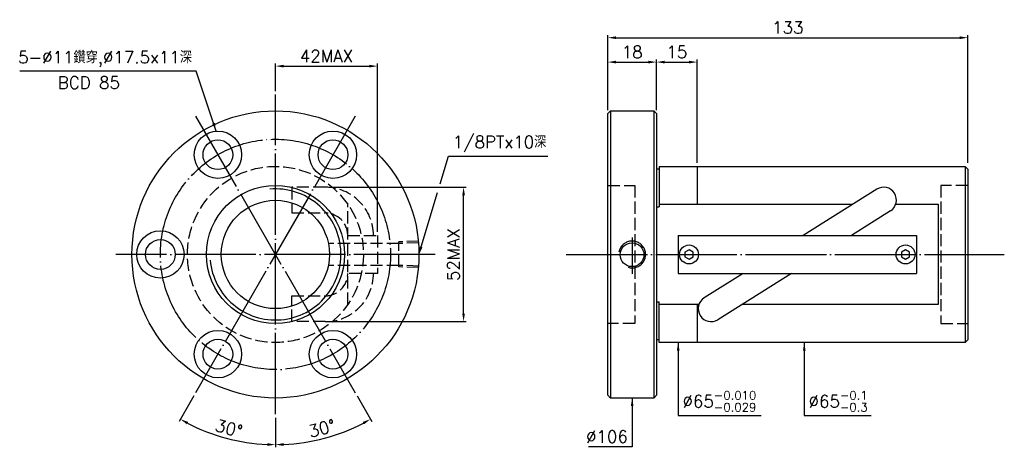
# Model space of a CAD drawing. Header units: millimetres. Extents: x -104 to 260, y 85 to 243.
import ezdxf
from ezdxf.enums import TextEntityAlignment as Align

# ---------------------------------------------------------------- set-up
doc = ezdxf.new("R2010")
doc.units = ezdxf.units.MM
doc.header["$LTSCALE"] = 1.5
for name, pattern in [('CENTER', [22, 20, -1, 0, -1]), ('DASHED', [4, 3, -1]), ('THIN', [200000, 200000, 0])]:
    doc.linetypes.add(name, pattern=pattern)
for name, color, linetype in [('NT', 7, 'Continuous'), ('NT-DIM', 2, 'Continuous'), ('SH', 7, 'Continuous'), ('SH-DIM', 2, 'Continuous')]:
    doc.layers.add(name, color=color, linetype=linetype)
doc.styles.get("Standard").update_dxf_attribs({"font": 'simplex.shx', "bigfont": 'chineset.shx'})
doc.dimstyles.new('ISO-25', dxfattribs={"dimscale": 1.5, "dimtxt": 3, "dimasz": 2, "dimexe": 0.646, "dimexo": 0.862, "dimgap": 1, "dimtad": 1, "dimdec": 3, "dimdsep": 46, "dimtxsty": 'Standard', "dimcen": 1.5, "dimclrd": 256, "dimclre": 256, "dimclrt": 256, "dimazin": 2, "dimtfac": 1, "dimtdec": 3, "dimtmove": 0, "dimatfit": 3, "dimfxl": 0, "dimtolj": 1, "dimlwd": -1, "dimlwe": -1, "dimarcsym": 0})

# ---------------------------------------------------------------- blocks, each defined once
blk = doc.blocks.new('*D10')
at = {"layer": 'Defpoints', "color": 0}
for p in [(246.33, 236.03), (113.33, 208.03), (246.33, 188.53)]:
    blk.add_point(p, dxfattribs=at)
at = {"layer": 'NT-DIM'}
for p, q in [((113.33, 209.32), (113.33, 237)), ((246.33, 189.82), (246.33, 237)), ((116.33, 236.03), (243.33, 236.03))]:
    blk.add_line(p, q, dxfattribs=at)
for points in [[(116.33, 236.53), (116.33, 235.53), (113.33, 236.03)], [(243.33, 236.53), (243.33, 235.53), (246.33, 236.03)]]:
    blk.add_solid(points, dxfattribs=at)
at = {"layer": 'NT-DIM', "insert": (179.83, 239.78), "char_height": 4.5, "attachment_point": 5}
blk.add_mtext('\\A1;133', dxfattribs=at)
blk = doc.blocks.new('*D12')
at = {"layer": 'Defpoints', "color": 0}
for p in [(131.33, 227.03), (113.33, 209.03), (131.33, 209.03)]:
    blk.add_point(p, dxfattribs=at)
at = {"layer": 'NT-DIM'}
for p, q in [((113.33, 210.32), (113.33, 228)), ((116.33, 227.03), (128.33, 227.03)), ((131.33, 210.32), (131.33, 228))]:
    blk.add_line(p, q, dxfattribs=at)
for points in [[(116.33, 227.53), (116.33, 226.53), (113.33, 227.03)], [(128.33, 227.53), (128.33, 226.53), (131.33, 227.03)]]:
    blk.add_solid(points, dxfattribs=at)
at = {"layer": 'NT-DIM', "insert": (122.33, 230.78), "char_height": 4.5, "attachment_point": 5}
blk.add_mtext('\\A1;18', dxfattribs=at)
blk = doc.blocks.new('*D14')
at = {"layer": 'Defpoints', "color": 0}
for p in [(28.26, 225.53), (-9.44, 215.03), (28.26, 163.03)]:
    blk.add_point(p, dxfattribs=at)
at = {"layer": 'NT-DIM'}
for p, q in [((-9.44, 216.32), (-9.44, 226.5)), ((-6.44, 225.53), (25.26, 225.53)), ((28.26, 164.32), (28.26, 226.5))]:
    blk.add_line(p, q, dxfattribs=at)
for points in [[(-6.44, 226.03), (-6.44, 225.03), (-9.44, 225.53)], [(25.26, 226.03), (25.26, 225.03), (28.26, 225.53)]]:
    blk.add_solid(points, dxfattribs=at)
at = {"layer": 'NT-DIM', "insert": (9.41, 229.28), "char_height": 4.5, "attachment_point": 5}
blk.add_mtext('\\A1;42MAX', dxfattribs=at)
blk = doc.blocks.new('*D15')
at = {"layer": 'Defpoints', "color": 0}
for p in [(8.95, 180.84), (60.06, 180.84), (8.95, 131.22)]:
    blk.add_point(p, dxfattribs=at)
at = {"layer": 'NT-DIM'}
for p, q in [((10.24, 180.84), (61.03, 180.84)), ((60.06, 134.22), (60.06, 177.84)), ((10.24, 131.22), (61.03, 131.22))]:
    blk.add_line(p, q, dxfattribs=at)
for points in [[(59.56, 177.84), (60.56, 177.84), (60.06, 180.84)], [(59.56, 134.22), (60.56, 134.22), (60.06, 131.22)]]:
    blk.add_solid(points, dxfattribs=at)
at = {"layer": 'NT-DIM', "insert": (56.31, 156.03), "char_height": 4.5, "attachment_point": 5, "rotation": 90}
blk.add_mtext('\\A1;52MAX', dxfattribs=at)
blk = doc.blocks.new('*D39')
at = {"layer": 'Defpoints', "color": 0}
for p in [(-9.44, 215.03), (20.06, 207.12), (-38.94, 104.93), (-9.44, 97.03), (-33.46, 90.05)]:
    blk.add_point(p, dxfattribs=at)
at = {"layer": 'NT-DIM'}
for p, q in [((-39.59, 103.81), (-45.03, 94.38)), ((-9.44, 95.74), (-9.44, 84.84))]:
    blk.add_line(p, q, dxfattribs=at)
blk.add_arc((-9.44, 156.03), 70.22, 242.4481, 267.5519, dxfattribs=at)
for points in [[(-42.16, 93.34), (-41.68, 94.21), (-44.55, 95.22)], [(-12.43, 86.37), (-12.45, 85.37), (-9.44, 85.81)]]:
    blk.add_solid(points, dxfattribs=at)
at = {"layer": 'NT-DIM', "insert": (-26.64, 91.83), "char_height": 4.5, "attachment_point": 5, "rotation": 345}
blk.add_mtext('\\A1;30°', dxfattribs=at)
blk = doc.blocks.new('*D40')
at = {"layer": 'Defpoints', "color": 0}
for p in [(-9.44, 215.03), (-38.94, 207.12), (20.06, 104.93), (-9.44, 97.03), (2.75, 86.88)]:
    blk.add_point(p, dxfattribs=at)
at = {"layer": 'NT-DIM'}
for p, q in [((20.71, 103.81), (26.15, 94.38)), ((-9.44, 95.74), (-9.44, 84.84))]:
    blk.add_line(p, q, dxfattribs=at)
blk.add_arc((-9.44, 156.03), 70.22, 272.4481, 297.5519, dxfattribs=at)
for points in [[(22.8, 94.21), (23.28, 93.34), (25.67, 95.22)], [(-6.43, 85.37), (-6.45, 86.37), (-9.44, 85.81)]]:
    blk.add_solid(points, dxfattribs=at)
at = {"layer": 'NT-DIM', "insert": (7.76, 91.83), "char_height": 4.5, "attachment_point": 5, "rotation": 15}
blk.add_mtext('\\A1;30°', dxfattribs=at)
blk = doc.blocks.new('*D46')
at = {"layer": 'Defpoints', "color": 0}
for p in [(146.33, 227.03), (131.33, 208.03), (146.33, 188.53)]:
    blk.add_point(p, dxfattribs=at)
at = {"layer": 'SH-DIM'}
for p, q in [((131.33, 209.32), (131.33, 228)), ((134.33, 227.03), (143.33, 227.03)), ((146.33, 189.82), (146.33, 228))]:
    blk.add_line(p, q, dxfattribs=at)
for points in [[(134.33, 227.53), (134.33, 226.53), (131.33, 227.03)], [(143.33, 227.53), (143.33, 226.53), (146.33, 227.03)]]:
    blk.add_solid(points, dxfattribs=at)
at = {"layer": 'SH-DIM', "insert": (138.83, 230.78), "char_height": 4.5, "attachment_point": 5}
blk.add_mtext('\\A1;15', dxfattribs=at)

msp = doc.modelspace()

# ---------------------------------------------------------------- linework, layer by layer
at = {"layer": 'NT', "color": 3, "linetype": 'CENTER'}
for p, q in [((-9.4391, 97.0291), (-9.4391, 215.0291)), ((-38.9391, 207.1246), (20.0609, 104.9336)), ((20.0609, 207.1246), (-38.9391, 104.9336)), ((49.5609, 156.0291), (-68.4391, 156.0291))]:
    msp.add_line(p, q, dxfattribs=at)
at = {"layer": 'NT', "color": 7, "linetype": 'Continuous'}
for p, q in [((113.3337, 208.0291), (114.3337, 209.0291)), ((113.3337, 104.0291), (113.3337, 208.0291)), ((114.3337, 209.0291), (130.3337, 209.0291)), ((114.3337, 209.0291), (114.3337, 103.0291)), ((130.3337, 209.0291), (131.3337, 208.0291)), ((130.3337, 209.0291), (130.3337, 103.0291)), ((131.3337, 208.0291), (131.3337, 104.0291)), ((132.3337, 187.5291), (131.3337, 187.5291)), ((132.3337, 188.5291), (132.3337, 173.5591)), ((132.3337, 188.5291), (245.3337, 188.5291)), ((146.3337, 188.5291), (146.3337, 174.5591)), ((245.3337, 188.5291), (245.3337, 123.5291)), ((245.3337, 188.5291), (246.3337, 187.5291)), ((246.3337, 187.5291), (246.3337, 124.5291)), ((212.6628, 180.1087), (185.5364, 163.0291)), ((131.3337, 173.5591), (132.3337, 173.5591)), ((146.3337, 174.5591), (146.3337, 174.5591)), ((217.7246, 172.0695), (203.3663, 163.0291)), ((139.3337, 163.0291), (227.3337, 163.0291)), ((139.3337, 163.0291), (139.3337, 149.0291)), ((227.3337, 163.0291), (227.3337, 149.0291)), ((139.3337, 149.0291), (227.3337, 149.0291)), ((163.3011, 149.0291), (148.9428, 139.9887)), ((181.131, 149.0291), (154.0046, 131.9495)), ((131.3337, 138.4992), (132.3337, 138.4992)), ((132.3337, 123.5291), (132.3337, 138.4992)), ((146.3337, 137.4992), (146.3337, 137.4992)), ((146.3337, 137.4992), (146.3337, 123.5291)), ((132.3337, 124.5291), (131.3337, 124.5291)), ((246.3337, 124.5291), (245.3337, 123.5291)), ((245.3337, 123.5291), (132.3337, 123.5291)), ((114.3337, 103.0291), (113.3337, 104.0291)), ((130.3337, 103.0291), (114.3337, 103.0291)), ((131.3337, 104.0291), (130.3337, 103.0291))]:
    msp.add_line(p, q, dxfattribs=at)
at = {"layer": 'NT', "color": 1, "linetype": 'DASHED'}
for p, q in [((113.3337, 181.5291), (123.3337, 181.5291)), ((123.3337, 181.5291), (123.3337, 130.5291)), ((246.3337, 181.5291), (236.3337, 181.5291)), ((236.3337, 181.5291), (236.3337, 130.5291)), ((17.2609, 137.4992), (17.2609, 174.5591)), ((17.2609, 163.0291), (28.2609, 163.0291)), ((28.2609, 163.0291), (28.2609, 149.0291)), ((28.2609, 149.0291), (17.2609, 149.0291)), ((123.3337, 130.5291), (113.3337, 130.5291)), ((236.3337, 130.5291), (246.3337, 130.5291))]:
    msp.add_line(p, q, dxfattribs=at)
for points in [[(8.9497, 180.8402), (-3.4014, 180.8402), (-3.4014, 171.3402), (8.9497, 171.3402)], [(8.9497, 131.218), (-3.4014, 131.218), (-3.4014, 140.718), (8.9497, 140.718)]]:
    msp.add_lwpolyline(points, dxfattribs=at)
at = {"layer": 'NT', "color": 7, "linetype": 'Continuous'}
for points in [[(132.3337, 174.5591), (203.8487, 174.5591)], [(219.6905, 174.5591), (235.3337, 174.5591), (235.3337, 137.4992), (162.8187, 137.4992)], [(146.9769, 137.4992), (132.3337, 137.4992)]]:
    msp.add_lwpolyline(points, dxfattribs=at)
for points in [[(143.3337, 157.7612), (141.8337, 156.8952), (141.8337, 155.1631), (143.3337, 154.2971), (144.8337, 155.1631), (144.8337, 156.8952)], [(223.3337, 157.7612), (221.8337, 156.8952), (221.8337, 155.1631), (223.3337, 154.2971), (224.8337, 155.1631), (224.8337, 156.8952)]]:
    msp.add_lwpolyline(points, close=True, dxfattribs=at)
for centre, radius in [((-9.4391, 156.0291), 53), ((-30.6891, 192.8352), 8.75), ((11.8109, 192.8352), 8.75), ((-30.6891, 192.8352), 5.5), ((11.8109, 192.8352), 5.5), ((-9.4391, 156.0291), 25.5), ((-9.4391, 156.0291), 20), ((-51.9391, 156.0291), 8.75), ((-51.9391, 156.0291), 5.5), ((122.2823, 155.9242), 4.388), ((143.3337, 156.0291), 3.5), ((223.3337, 156.0291), 3.5), ((-30.6891, 119.223), 8.75), ((11.8109, 119.223), 8.75), ((-30.6891, 119.223), 5.5), ((11.8109, 119.223), 5.5)]:
    msp.add_circle(centre, radius, dxfattribs=at)
at = {"layer": 'NT', "color": 3, "linetype": 'CENTER'}
msp.add_circle((-9.4391, 156.0291), 42.5, dxfattribs=at)
at = {"layer": 'NT', "color": 1, "linetype": 'DASHED'}
msp.add_circle((-9.4391, 156.0291), 32.5, dxfattribs=at)
at = {"layer": 'NT', "color": 5, "linetype": 'THIN'}
for centre, radius, start, end in [((-9.4391, 156.0291), 24.195, 185, 95), ((122.3337, 156.0291), 4.9529, 253.211041, 170.606084)]:
    msp.add_arc(centre, radius, start, end, dxfattribs=at)
at = {"layer": 'NT', "color": 1, "linetype": 'DASHED'}
for centre, radius, start, end in [((8.9497, 163.0291), 17.8111, 0, 90), ((8.9497, 163.0291), 8.3111, 0, 90), ((8.9497, 149.0291), 17.8111, 270, 0), ((8.9497, 149.0291), 8.3111, 270, 0)]:
    msp.add_arc(centre, radius, start, end, dxfattribs=at)
at = {"layer": 'NT', "color": 7, "linetype": 'Continuous'}
for centre, start, end in [((215.1937, 176.0891), 302.195734, 122.195734), ((151.4737, 135.9691), 122.195734, 302.195734)]:
    msp.add_arc(centre, 4.75, start, end, dxfattribs=at)
at = {"layer": 'NT-DIM'}
for points in [[(51.4004, 182.1364), (54.4441, 192.3134), (54.5441, 192.3134), (91.1869, 192.3134)], [(44.4204, 158.7984), (50.4115, 178.8303)]]:
    msp.add_lwpolyline(points, dxfattribs=at)
msp.add_solid([(44.8994, 158.6551), (43.5608, 155.9242), (43.9413, 158.9416)], dxfattribs=at)
at = {"layer": 'SH', "color": 1, "linetype": 'DASHED'}
for p, q in [((36.1645, 160.081), (10.5645, 160.081)), ((43.5609, 160.8931), (36.1645, 160.662)), ((36.1645, 151.3963), (36.1645, 160.662)), ((43.5609, 160.3121), (36.1645, 160.081)), ((36.1645, 151.9773), (10.5645, 151.9773)), ((43.5609, 151.7461), (36.1645, 151.9773)), ((43.5609, 151.1651), (36.1645, 151.3963))]:
    msp.add_line(p, q, dxfattribs=at)
at = {"layer": 'SH', "color": 3, "linetype": 'CENTER'}
msp.add_line((97.9397, 156.0291), (259.7954, 156.0291), dxfattribs=at)
at = {"layer": 'SH-DIM'}
msp.add_line((122.3337, 162.3132), (122.3337, 148.8625), dxfattribs=at)

# ---------------------------------------------------------------- texts
at = {"layer": 'NT-DIM'}
msp.add_text('BCD 85', height=4.5, dxfattribs=at).set_placement((-78.3434, 221.6865), align=Align.TOP_CENTER)
at = {"layer": 'NT-DIM', "char_height": 4.5}
for s, insert, attachment_point in [('\\A1;\\A1;5-%%c11鑽穿,%%c17.5x11深', (-40.2663, 225.2203), 9), ('\\A1;\\A1;1/8PTx10深', (56.0441, 193.8134), 7), ('\\A1;\\A1;%%c65{\\H0.7x;\\S-0.010^ -0.029;}', (140.9337, 98.0291), 7), ('\\A1;\\A1;\\A1;%%c65{\\H0.7x;\\S-0.1^ -0.3;}', (187.5026, 98.0291), 7), ('\\A1;%%c106', (120.7337, 86.5291), 9)]:
    msp.add_mtext(s, dxfattribs=dict(at, insert=insert, attachment_point=attachment_point))

# ---------------------------------------------------------------- dimensions: what is measured, and where the dimension line sits
at = {"layer": 'NT-DIM'}
for base, p1, p2, picture, middle in [((246.3337, 236.0291), (113.3337, 208.0291), (246.3337, 188.5291), '*D10', (179.8337, 239.7791)), ((131.3337, 227.0291), (113.3337, 209.0291), (131.3337, 209.0291), '*D12', (122.3337, 230.7791))]:
    dim = msp.add_linear_dim(base=base, p1=p1, p2=p2, dimstyle='ISO-25', dxfattribs=at)
    dim.commit()
    dim.dimension.update_dxf_attribs({"geometry": picture, "text_midpoint": middle})
dim = msp.add_linear_dim(base=(28.2609, 225.5291), p1=(-9.4391, 215.0291), p2=(28.2609, 163.0291), text='42MAX', dimstyle='ISO-25', dxfattribs=at)
dim.commit()
dim.dimension.update_dxf_attribs({"geometry": '*D14', "text_midpoint": (9.4109, 229.2791)})
for base, line2, picture, middle in [((-33.4554, 90.0451), ((20.0609, 207.1246), (-38.9391, 104.9336)), '*D39', (-26.6425, 91.8252)), ((2.7542, 86.8771), ((-38.9391, 207.1246), (20.0609, 104.9336)), '*D40', (7.7642, 91.8252))]:
    dim = msp.add_angular_dim_2l(base=base, line1=((-9.4391, 97.0291), (-9.4391, 215.0291)), line2=line2, dimstyle='ISO-25', dxfattribs=at)
    dim.commit()
    dim.dimension.update_dxf_attribs({"geometry": picture, "text_midpoint": middle})
dim = msp.add_linear_dim(base=(60.0609, 180.8402), p1=(8.9497, 131.218), p2=(8.9497, 180.8402), angle=90, text='52MAX', dimstyle='ISO-25', dxfattribs=at)
dim.commit()
dim.dimension.update_dxf_attribs({"geometry": '*D15', "text_midpoint": (56.3109, 156.0291)})
at = {"layer": 'SH-DIM'}
dim = msp.add_linear_dim(base=(146.3337, 227.0291), p1=(131.3337, 208.0291), p2=(146.3337, 188.5291), dimstyle='ISO-25', dxfattribs=at)
dim.commit()
dim.dimension.update_dxf_attribs({"geometry": '*D46', "text_midpoint": (138.8337, 230.7791)})

# ---------------------------------------------------------------- leaders
at = {"layer": 'NT-DIM', "annotation_type": 0, "has_hookline": 1}
for points, hookline_direction, text_width in [([(-31.358, 201.5596), (-38.6672, 223.7074), (-38.7663, 223.7203)], 1, 63.6429), ([(139.3337, 123.5291), (139.3337, 96.5291), (139.4337, 96.5291)], 0, 28.9929), ([(185.9026, 123.5291), (185.9026, 96.5291), (186.0026, 96.5291)], 0, 23.1429), ([(122.3337, 103.0291), (122.3337, 85.0291), (122.2337, 85.0291)], 1, 14.5714)]:
    msp.add_leader(points, dimstyle='ISO-25', dxfattribs=dict(at, hookline_direction=hookline_direction, text_width=text_width))

doc.saveas('drawing.dxf')
